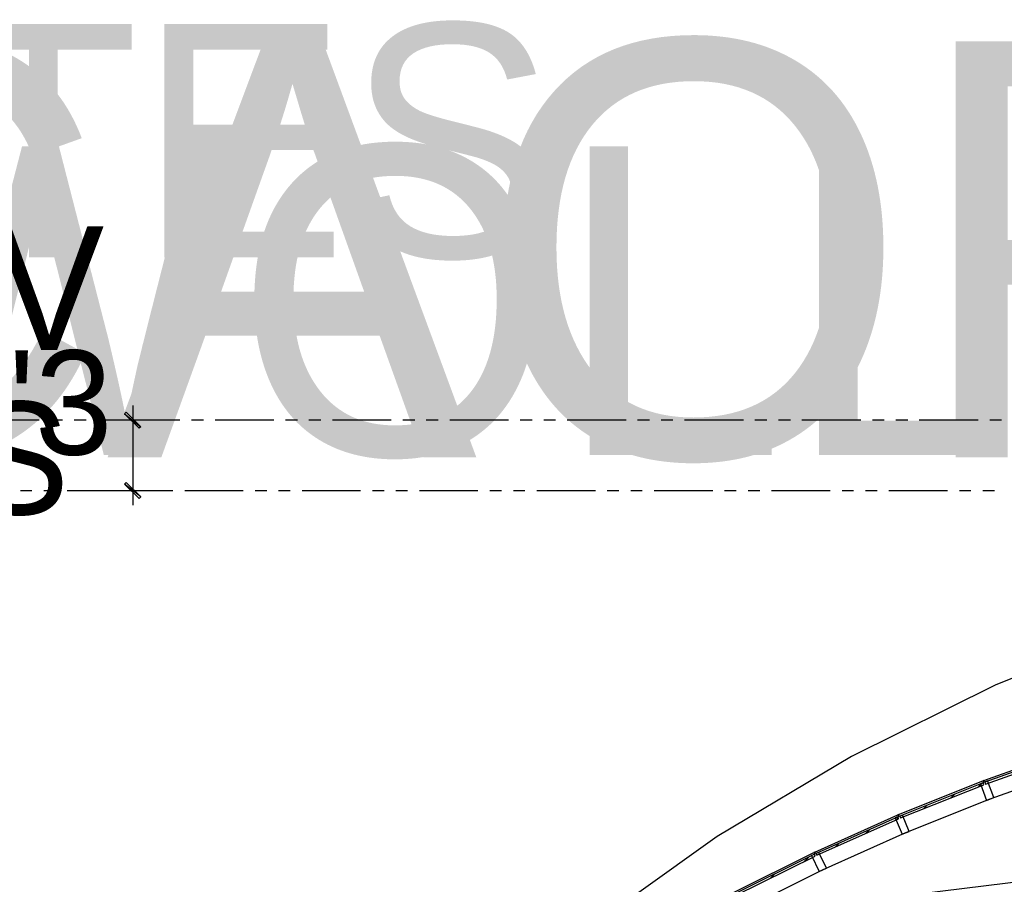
# Model space of a CAD drawing. Header units: feet. Extents: x -79 to 198, y -22 to 181.
# Tile 44 of 92: x 13 to 55, y 143 to 180. Entities that reach past the tile are written whole.
import ezdxf
from ezdxf.enums import TextEntityAlignment as Align

# ---------------------------------------------------------------- set-up
doc = ezdxf.new("R2010")
doc.units = ezdxf.units.FT
for name, color, linetype in [('A-AREA-UNIDAD', 30, 'CONTINUOUS'), ('A-LINEA', 7, 'CONTINUOUS'), ('A-LINEA-FINA', 9, 'CONTINUOUS'), ('A-TEXTO-PDF', 3, 'CONTINUOUS')]:
    doc.layers.add(name, color=color, linetype=linetype)

msp = doc.modelspace()

# ---------------------------------------------------------------- linework, layer by layer
at = {"layer": 'A-AREA-UNIDAD'}
msp.add_lwpolyline([(61.632, 154.6489), (55.008, 151.9822), (48.88, 148.9422), (43.168, 145.5289), (36.288, 140.6222)], dxfattribs=at)
at = {"layer": 'A-LINEA'}
for p, q in [((14.28, 163.2578), (11.7733, 163.2578)), ((15.28, 163.2578), (14.7733, 163.2578)), ((16.28, 163.2578), (15.7733, 163.2578)), ((19.28, 163.2578), (16.7733, 163.2578)), ((19.8133, 163.2578), (17.0267, 163.2578)), ((20.28, 163.2578), (19.7733, 163.2578)), ((21.28, 163.2578), (20.7733, 163.2578)), ((24.28, 163.2578), (21.7733, 163.2578)), ((25.28, 163.2578), (24.7733, 163.2578)), ((26.28, 163.2578), (25.7733, 163.2578)), ((29.28, 163.2578), (26.7733, 163.2578)), ((30.28, 163.2578), (29.7733, 163.2578)), ((31.28, 163.2578), (30.7733, 163.2578)), ((34.28, 163.2578), (31.7733, 163.2578)), ((35.28, 163.2578), (34.7733, 163.2578)), ((36.28, 163.2578), (35.7733, 163.2578)), ((39.28, 163.2578), (36.7733, 163.2578)), ((40.28, 163.2578), (39.7733, 163.2578)), ((41.28, 163.2578), (40.7733, 163.2578)), ((44.28, 163.2578), (41.7733, 163.2578)), ((45.28, 163.2578), (44.7733, 163.2578)), ((46.28, 163.2578), (45.7733, 163.2578)), ((49.28, 163.2578), (46.7733, 163.2578)), ((50.28, 163.2578), (49.7733, 163.2578)), ((51.28, 163.2578), (50.7733, 163.2578)), ((54.28, 163.2578), (51.7733, 163.2578)), ((55.28, 163.2578), (54.7733, 163.2578)), ((13.9733, 160.2578), (13.48, 160.2578)), ((14.9733, 160.2578), (14.48, 160.2578)), ((17.9733, 160.2578), (15.48, 160.2578)), ((19.8133, 160.2578), (17.0267, 160.2578)), ((18.9733, 160.2578), (18.48, 160.2578)), ((19.9733, 160.2578), (19.48, 160.2578)), ((22.9733, 160.2578), (20.48, 160.2578)), ((23.9733, 160.2578), (23.48, 160.2578)), ((24.9733, 160.2578), (24.48, 160.2578)), ((27.9733, 160.2578), (25.48, 160.2578)), ((28.9733, 160.2578), (28.48, 160.2578)), ((29.9733, 160.2578), (29.48, 160.2578)), ((32.9733, 160.2578), (30.48, 160.2578)), ((33.9733, 160.2578), (33.48, 160.2578)), ((34.9733, 160.2578), (34.48, 160.2578)), ((37.9733, 160.2578), (35.48, 160.2578)), ((38.9733, 160.2578), (38.48, 160.2578)), ((39.9733, 160.2578), (39.48, 160.2578)), ((42.9733, 160.2578), (40.48, 160.2578)), ((43.9733, 160.2578), (43.48, 160.2578)), ((44.9733, 160.2578), (44.48, 160.2578)), ((47.9733, 160.2578), (45.48, 160.2578)), ((48.9733, 160.2578), (48.48, 160.2578)), ((49.9733, 160.2578), (49.48, 160.2578)), ((52.9733, 160.2578), (50.48, 160.2578)), ((53.9733, 160.2578), (53.48, 160.2578)), ((54.9733, 160.2578), (54.48, 160.2578)), ((128.4377, 152.4797), (36.6895, 141.2395)), ((128.4377, 152.4797), (36.6895, 141.2395)), ((54.52, 147.9244), (58.16, 149.2178)), ((54.7867, 147.1378), (58.44, 148.4311)), ((50.8933, 146.4711), (54.48, 147.8978)), ((54.2933, 147.6578), (54.4533, 147.8044)), ((53.12, 147.1778), (53.28, 147.3378)), ((51.2, 145.6978), (54.7867, 147.1378)), ((51.9467, 146.7111), (52.1067, 146.8711)), ((47.32, 144.8711), (50.8533, 146.4578)), ((50.7467, 146.2178), (50.88, 146.3378)), ((47.6533, 144.1111), (51.2, 145.6978)), ((49.4667, 145.6444), (49.6533, 145.8178)), ((48.1867, 145.0844), (48.36, 145.2444)), ((43.8267, 143.1378), (47.28, 144.8578)), ((46.8533, 144.4578), (47.0533, 144.6444)), ((44.1867, 142.3911), (47.6533, 144.1111)), ((45.4267, 143.7511), (45.6267, 143.9511))]:
    msp.add_line(p, q, dxfattribs=at)
for points in [[(18.2667, 163.8844), (18.2667, 163.2578), (18.2667, 160.2578), (18.2667, 159.6444)], [(54.5867, 147.7644), (58.1867, 149.0444), (58.16, 149.1244), (54.56, 147.8444), (54.5867, 147.7644)], [(50.9733, 146.3244), (54.52, 147.7378), (54.4933, 147.8178), (50.9467, 146.4044), (50.9733, 146.3244)], [(54.68, 147.8978), (54.5467, 147.8444), (54.52, 147.9244), (54.48, 147.8978), (54.5067, 147.8311), (54.3733, 147.7778), (54.64, 147.0711), (54.9467, 147.1911), (54.68, 147.8978)], [(51.0533, 146.4444), (50.92, 146.3911), (50.8933, 146.4711), (50.8533, 146.4578), (50.88, 146.3778), (50.7467, 146.3244), (51.04, 145.6311), (51.3467, 145.7511), (51.0533, 146.4444)], [(47.4133, 144.7378), (50.8933, 146.2844), (50.8667, 146.3644), (47.3733, 144.8044), (47.4133, 144.7378)], [(43.92, 143.0044), (47.3333, 144.6978), (47.3067, 144.7778), (43.88, 143.0711), (43.92, 143.0044)], [(47.4933, 144.8578), (47.36, 144.8044), (47.32, 144.8711), (47.28, 144.8578), (47.32, 144.7778), (47.1867, 144.7244), (47.5067, 144.0444), (47.8133, 144.1778), (47.4933, 144.8578)]]:
    msp.add_lwpolyline(points, dxfattribs=at)
at = {"layer": 'A-LINEA-FINA'}
for points in [[(17.9867, 163.6044), (17.92, 163.5378), (18.6133, 162.9778), (17.9867, 163.6044)], [(17.92, 163.5378), (18.6133, 162.9778), (18.5467, 162.9244), (17.92, 163.5378), (17.92, 163.5378)], [(18.6133, 159.9911), (17.92, 160.5378), (17.9867, 160.6044), (18.6133, 159.9911), (18.6133, 159.9911)], [(18.5467, 159.9244), (18.6133, 159.9911), (17.92, 160.5378), (18.5467, 159.9244)]]:
    msp.add_lwpolyline(points, dxfattribs=at)

# ---------------------------------------------------------------- texts
at = {"layer": 'A-TEXTO-PDF'}
for s, height, p in [('KCABTES', 9.944, (5.2265, 170.193)), ('TNEMHCAORCNE', 17.716, (17.1598, 161.6769)), ('ELBAWOLLA', 13.144, (14.3198, 161.7794)), ('WEIV', 5.259, (8.0665, 166.2495)), ('"0-\'3', 4.438, (11.4932, 161.7917)), ('EDIS', 4.802, (8.0665, 159.246))]:
    msp.add_text(s, height=height, dxfattribs=at).set_placement(p, align=Align.CENTER)

doc.saveas('drawing.dxf')
